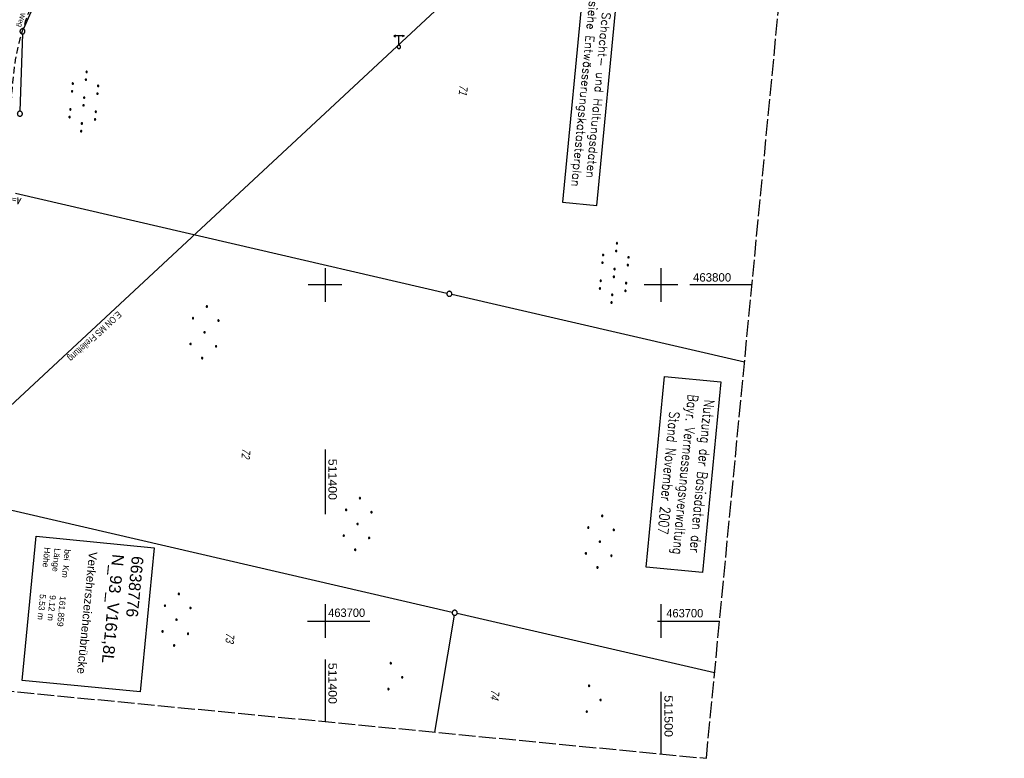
# Model space of a CAD drawing. Extents: x 510932 to 511602, y 463659 to 464636.
# Tile 34 of 81: x 511309 to 511602, y 463659 to 463879. Entities that reach past the tile are written whole.
import ezdxf

# ---------------------------------------------------------------- set-up
doc = ezdxf.new("R2010")
doc.units = 0
doc.header["$LTSCALE"] = 10
doc.header["$MEASUREMENT"] = 0
for name, pattern in [('AUSGEZOGEN', [0]), ('LT00', [0]), ('LT11', [0.3, 0.2, -0.1]), ('LT14', [0.6, 0.5, -0.1])]:
    doc.linetypes.add(name, pattern=pattern)
doc.layers.get('0').update_dxf_attribs({"linetype": 'LT00'})
for name, color, linetype in [('--EK_Schacht-Text', 5, 'LT00'), ('--EL_TEXT_KASTEN', 182, 'Continuous'), ('BW_TEXT_A', 20, 'AUSGEZOGEN'), ('DFK_FLUR_NR', 250, 'LT00'), ('DFK_GZPKT', 250, 'LT00'), ('DFK_KATASTER', 250, 'LT00'), ('DFK_NUTZUNG', 250, 'LT00'), ('DFK_STAND', 22, 'LT00'), ('DFK_TOPO-SYM', 252, 'LT00'), ('FELDWEG_TEXT', 1, 'Continuous'), ('STROM_FREILTG', 80, 'STROMFREILEITUNG'), ('STROM_TEXT', 80, 'Continuous'), ('V104_FELDWEG', 250, 'LT11'), ('V104_RASTER', 250, 'LT00'), ('V105_RASTER', 250, 'LT00')]:
    doc.layers.add(name, color=color, linetype=linetype)
doc.layers.add('-BLATT_104-RAND', color=7, linetype='LT14', plot=False)
doc.styles.add('Beschrift', font='ARIAL.TTF')
doc.styles.add('ROMANS', font='romans.shx', dxfattribs={"width": 0.8})
doc.styles.add('schachtbeschriftung', font='romans.shx', dxfattribs={"width": 0.75, "height": 2})
doc.styles.get("Standard").update_dxf_attribs({"font": 'ARIAL.TTF'})
doc.styles.add('Strom', font='txt-alt.shx')
doc.styles.add('Versorgungsltg', font='ARIAL.TTF', dxfattribs={"width": 0.8, "height": 2})
doc.linetypes.add('STROMFREILEITUNG', pattern='A,12.7,-5.5,["xx",Strom,S=2.5,R=0,X=-2.6,Y=-0.85],-4.35', length=22.55)

# ---------------------------------------------------------------- blocks, each defined once
blk = doc.blocks.new('SYMB7010')
at = {"color": 0, "linetype": 'ByBlock'}
for points in [[(-0.031408, 0.499213), (-0.093728, 0.49134), (-0.15457, 0.475719), (-0.212975, 0.452595), (-0.268021, 0.422333), (-0.31884, 0.385411), (-0.36463, 0.342411), (-0.40467, 0.29401), (-0.438329, 0.240973), (-0.465074, 0.184136), (-0.484486, 0.124395), (-0.496256, 0.062692), (-0.5002, 0)], [(-0.5002, 0), (-0.496256, -0.062692), (-0.484486, -0.124395), (-0.465075, -0.184136), (-0.438329, -0.240973), (-0.404671, -0.29401), (-0.36463, -0.342411), (-0.31884, -0.385411), (-0.268021, -0.422333), (-0.212975, -0.452595), (-0.154571, -0.475719), (-0.093728, -0.49134), (-0.031408, -0.499213), (0.031408, -0.499213)], [(0.5002, 0), (0.496256, 0.062692), (0.484485, 0.124395), (0.465074, 0.184136), (0.438329, 0.240973), (0.40467, 0.29401), (0.36463, 0.342411), (0.31884, 0.385411), (0.268021, 0.422333), (0.212975, 0.452595), (0.15457, 0.475719), (0.093728, 0.49134), (0.031408, 0.499213), (-0.031408, 0.499213)], [(0.031408, -0.499213), (0.093728, -0.491341), (0.15457, -0.475719), (0.212975, -0.452595), (0.268021, -0.422333), (0.31884, -0.385411), (0.36463, -0.342411), (0.404671, -0.294011), (0.438329, -0.240974), (0.465075, -0.184136), (0.484486, -0.124395), (0.496256, -0.062692), (0.500201, 0)]]:
    blk.add_lwpolyline(points, dxfattribs=at)
blk = doc.blocks.new('SYMB7309')
at = {"color": 0, "linetype": 'ByBlock'}
for p, q in [((1.558, 3.279999), (-1.558, 3.28)), ((0, 0.5002), (0, 3.28))]:
    blk.add_line(p, q, dxfattribs=at)
for points in [[(-0.984, 3.526), (-1.558, 3.28), (-0.984, 3.034)], [(0.984, 3.526), (1.558, 3.279999), (0.984, 3.034)], [(-0.031408, 0.499213), (-0.093728, 0.49134), (-0.15457, 0.475719), (-0.212975, 0.452595), (-0.268021, 0.422333), (-0.31884, 0.385411), (-0.36463, 0.342411), (-0.40467, 0.29401), (-0.438329, 0.240973), (-0.465074, 0.184136), (-0.484486, 0.124395), (-0.496256, 0.062692), (-0.5002, 0)], [(-0.5002, 0), (-0.496256, -0.062692), (-0.484486, -0.124395), (-0.465074, -0.184136), (-0.438329, -0.240973), (-0.404671, -0.29401), (-0.36463, -0.342411), (-0.31884, -0.385411), (-0.268021, -0.422333), (-0.212975, -0.452595), (-0.15457, -0.475719), (-0.093728, -0.49134), (-0.031408, -0.499213), (0.031408, -0.499213), (0.093728, -0.49134), (0.15457, -0.475719), (0.212975, -0.452595), (0.268021, -0.422333), (0.31884, -0.385411), (0.36463, -0.342411), (0.404671, -0.29401), (0.438329, -0.240973), (0.465075, -0.184136), (0.484486, -0.124395), (0.496256, -0.062692), (0.500201, 0)], [(0.5002, 0), (0.496256, 0.062692), (0.484485, 0.124395), (0.465074, 0.184136), (0.438329, 0.240973), (0.40467, 0.29401), (0.36463, 0.34241), (0.31884, 0.385411), (0.268021, 0.422333), (0.212975, 0.452595), (0.15457, 0.475719), (0.093728, 0.49134), (0.031408, 0.499213), (-0.031408, 0.499213)]]:
    blk.add_lwpolyline(points, dxfattribs=at)
blk = doc.blocks.new('SYMB7110')
at = {"color": 0, "linetype": 'ByBlock'}
for p, q in [((-0.515, 0.392919), (-0.515, 0.367081)), ((-0.51, 0.362895), (-0.51, 0.397105)), ((-0.505, 0.399164), (-0.505, 0.360836)), ((-0.5, 0.360204), (-0.5, 0.399796)), ((-0.495, 0.399164), (-0.495, 0.360836)), ((-0.49, 0.362895), (-0.49, 0.397105)), ((-0.485, 0.392919), (-0.485, 0.367081)), ((-0.48, 0.379874), (-0.48, 0.380145)), ((-0.285, 0.392919), (-0.285, 0.367081)), ((-0.28, 0.362895), (-0.28, 0.397105)), ((-0.275, 0.399164), (-0.275, 0.360836)), ((-0.27, 0.360204), (-0.27, 0.399796)), ((-0.265, 0.399164), (-0.265, 0.360836)), ((-0.26, 0.362895), (-0.26, 0.397105)), ((-0.255, 0.392919), (-0.255, 0.367081)), ((-0.25, 0.379874), (-0.25, 0.380146)), ((0.255, 0.392919), (0.255, 0.367081)), ((0.26, 0.362895), (0.26, 0.397105)), ((0.265, 0.399164), (0.265, 0.360836)), ((0.27, 0.360204), (0.27, 0.399796)), ((0.275, 0.399164), (0.275, 0.360836)), ((0.28, 0.362895), (0.28, 0.397105)), ((0.285, 0.392919), (0.285, 0.367081)), ((0.29, 0.379874), (0.29, 0.380145)), ((0.485, 0.392919), (0.485, 0.367081)), ((0.49, 0.362895), (0.49, 0.397105)), ((0.495, 0.399164), (0.495, 0.360836)), ((0.5, 0.360204), (0.5, 0.399796)), ((0.505, 0.399164), (0.505, 0.360836)), ((0.51, 0.362895), (0.51, 0.397105)), ((0.515, 0.392919), (0.515, 0.367081)), ((0.52, 0.379874), (0.52, 0.380146)), ((-0.9, 0.012919), (-0.9, -0.012919)), ((-0.895, -0.017106), (-0.895, 0.017105)), ((-0.89, 0.019164), (-0.89, -0.019164)), ((-0.885, -0.019797), (-0.885, 0.019796)), ((-0.88, 0.019164), (-0.88, -0.019164)), ((-0.875, -0.017106), (-0.875, 0.017105)), ((-0.87, 0.012919), (-0.87, -0.012919)), ((-0.865, -0.000126), (-0.865, 0.000145)), ((-0.67, 0.012919), (-0.67, -0.012919)), ((-0.665, -0.017106), (-0.665, 0.017105)), ((-0.66, 0.019164), (-0.66, -0.019164)), ((-0.655, -0.019797), (-0.655, 0.019796)), ((-0.65, 0.019164), (-0.65, -0.019164)), ((-0.645, -0.017106), (-0.645, 0.017105)), ((-0.64, 0.012919), (-0.64, -0.012919)), ((-0.635, -0.000126), (-0.635, 0.000145)), ((-0.13, 0.012919), (-0.13, -0.012919)), ((-0.125, -0.017105), (-0.125, 0.017105)), ((-0.12, 0.019164), (-0.12, -0.019164)), ((-0.115, -0.019796), (-0.115, 0.019796)), ((-0.11, 0.019164), (-0.11, -0.019164)), ((-0.105, -0.017105), (-0.105, 0.017105)), ((-0.1, 0.012919), (-0.1, -0.012919)), ((-0.095, -0.000126), (-0.095, 0.000146)), ((0.1, 0.012919), (0.1, -0.012919)), ((0.105, -0.017105), (0.105, 0.017105)), ((0.11, 0.019164), (0.11, -0.019164)), ((0.115, -0.019796), (0.115, 0.019796)), ((0.12, 0.019164), (0.12, -0.019164)), ((0.125, -0.017105), (0.125, 0.017105)), ((0.13, 0.012919), (0.13, -0.012919)), ((0.135, -0.000126), (0.135, 0.000146)), ((0.64, 0.012919), (0.64, -0.012919)), ((0.645, -0.017105), (0.645, 0.017105)), ((0.65, 0.019164), (0.65, -0.019164)), ((0.655, -0.019796), (0.655, 0.019796)), ((0.66, 0.019164), (0.66, -0.019164)), ((0.665, -0.017105), (0.665, 0.017105)), ((0.67, 0.012919), (0.67, -0.012919)), ((0.675, -0.000126), (0.675, 0.000146)), ((0.87, 0.012919), (0.87, -0.012919)), ((0.875, -0.017105), (0.875, 0.017105)), ((0.88, 0.019164), (0.88, -0.019164)), ((0.885, -0.019796), (0.885, 0.019796)), ((0.89, 0.019164), (0.89, -0.019164)), ((0.895, -0.017105), (0.895, 0.017105)), ((0.9, 0.012919), (0.9, -0.012919)), ((0.905, -0.000126), (0.905, 0.000146)), ((-0.515, -0.367081), (-0.515, -0.392919)), ((-0.51, -0.397105), (-0.51, -0.362895)), ((-0.505, -0.360836), (-0.505, -0.399164)), ((-0.5, -0.399796), (-0.5, -0.360204)), ((-0.495, -0.360836), (-0.495, -0.399164)), ((-0.49, -0.397106), (-0.49, -0.362895)), ((-0.485, -0.367081), (-0.485, -0.392919)), ((-0.48, -0.380126), (-0.48, -0.379855)), ((-0.285, -0.367081), (-0.285, -0.392919)), ((-0.28, -0.397105), (-0.28, -0.362895)), ((-0.275, -0.360836), (-0.275, -0.399164)), ((-0.27, -0.399796), (-0.27, -0.360204)), ((-0.265, -0.360836), (-0.265, -0.399164)), ((-0.26, -0.397105), (-0.26, -0.362895)), ((-0.255, -0.367081), (-0.255, -0.392919)), ((-0.25, -0.380126), (-0.25, -0.379855)), ((0.255, -0.367081), (0.255, -0.392919)), ((0.26, -0.397105), (0.26, -0.362895)), ((0.265, -0.360836), (0.265, -0.399164)), ((0.27, -0.399796), (0.27, -0.360204)), ((0.275, -0.360836), (0.275, -0.399164)), ((0.28, -0.397105), (0.28, -0.362895)), ((0.285, -0.367081), (0.285, -0.392919)), ((0.29, -0.380126), (0.29, -0.379855)), ((0.485, -0.367081), (0.485, -0.392919)), ((0.49, -0.397105), (0.49, -0.362895)), ((0.495, -0.360836), (0.495, -0.399164)), ((0.5, -0.399796), (0.5, -0.360204)), ((0.505, -0.360836), (0.505, -0.399164)), ((0.51, -0.397105), (0.51, -0.362895)), ((0.515, -0.367081), (0.515, -0.392919)), ((0.52, -0.380126), (0.52, -0.379855))]:
    blk.add_line(p, q, dxfattribs=at)
for points in [[(-0.48, 0.38), (-0.481981, 0.388678), (-0.48753, 0.395637), (-0.49555, 0.399499), (-0.50445, 0.399499), (-0.51247, 0.395637), (-0.518019, 0.388678), (-0.52, 0.38), (-0.518019, 0.371322), (-0.51247, 0.364363), (-0.50445, 0.360501), (-0.49555, 0.360501), (-0.48753, 0.364363), (-0.481981, 0.371322), (-0.48, 0.38)], [(-0.25, 0.38), (-0.251981, 0.388678), (-0.25753, 0.395637), (-0.26555, 0.399499), (-0.27445, 0.399499), (-0.28247, 0.395637), (-0.288019, 0.388678), (-0.29, 0.38), (-0.288019, 0.371322), (-0.28247, 0.364363), (-0.27445, 0.360501), (-0.26555, 0.360501), (-0.25753, 0.364363), (-0.251981, 0.371322), (-0.25, 0.38)], [(0.29, 0.38), (0.288019, 0.388678), (0.28247, 0.395637), (0.27445, 0.399499), (0.26555, 0.399499), (0.25753, 0.395637), (0.251981, 0.388678), (0.25, 0.38), (0.251981, 0.371322), (0.25753, 0.364363), (0.26555, 0.360501), (0.27445, 0.360501), (0.28247, 0.364363), (0.288019, 0.371322), (0.29, 0.38)], [(0.52, 0.38), (0.518019, 0.388678), (0.51247, 0.395637), (0.50445, 0.399499), (0.495549, 0.399499), (0.48753, 0.395637), (0.481981, 0.388678), (0.48, 0.38), (0.481981, 0.371322), (0.48753, 0.364363), (0.495549, 0.360501), (0.50445, 0.360501), (0.51247, 0.364363), (0.518019, 0.371322), (0.52, 0.38)], [(-0.865, 0), (-0.866981, 0.008678), (-0.87253, 0.015637), (-0.88055, 0.019498), (-0.88945, 0.019498), (-0.89747, 0.015637), (-0.903019, 0.008678), (-0.905, 0)], [(-0.905, 0), (-0.903019, -0.008678), (-0.89747, -0.015637), (-0.88945, -0.019499), (-0.88055, -0.019499), (-0.87253, -0.015637), (-0.866981, -0.008678), (-0.865, 0)], [(-0.635, 0), (-0.636981, 0.008678), (-0.64253, 0.015637), (-0.65055, 0.019498), (-0.65945, 0.019498), (-0.66747, 0.015637), (-0.673019, 0.008678), (-0.675, 0)], [(-0.675, 0), (-0.673019, -0.008678), (-0.66747, -0.015637), (-0.65945, -0.019499), (-0.65055, -0.019499), (-0.64253, -0.015637), (-0.636981, -0.008678), (-0.635, 0)], [(-0.095, 0), (-0.096981, 0.008678), (-0.10253, 0.015637), (-0.11055, 0.019499), (-0.11945, 0.019499), (-0.12747, 0.015637), (-0.133019, 0.008678), (-0.135, 0)], [(-0.135, 0), (-0.133019, -0.008678), (-0.12747, -0.015637), (-0.11945, -0.019499), (-0.11055, -0.019499), (-0.10253, -0.015637), (-0.096981, -0.008678), (-0.095, 0)], [(0.135, 0), (0.133019, 0.008678), (0.12747, 0.015637), (0.11945, 0.019499), (0.11055, 0.019499), (0.10253, 0.015637), (0.096981, 0.008678), (0.095, 0)], [(0.095, 0), (0.096981, -0.008678), (0.10253, -0.015637), (0.11055, -0.019499), (0.11945, -0.019499), (0.12747, -0.015637), (0.133019, -0.008678), (0.135, 0)], [(0.675, 0), (0.673019, 0.008678), (0.66747, 0.015637), (0.65945, 0.019499), (0.65055, 0.019499), (0.64253, 0.015637), (0.636981, 0.008678), (0.635, 0)], [(0.635, 0), (0.636981, -0.008678), (0.64253, -0.015637), (0.65055, -0.019499), (0.65945, -0.019499), (0.66747, -0.015637), (0.673019, -0.008678), (0.675, 0)], [(0.905, 0), (0.903019, 0.008678), (0.89747, 0.015637), (0.88945, 0.019499), (0.88055, 0.019499), (0.87253, 0.015637), (0.866981, 0.008678), (0.865, 0)], [(0.865, 0), (0.866981, -0.008678), (0.87253, -0.015637), (0.88055, -0.019499), (0.88945, -0.019499), (0.89747, -0.015637), (0.903019, -0.008678), (0.905, 0)], [(-0.48, -0.38), (-0.481981, -0.371322), (-0.48753, -0.364363), (-0.49555, -0.360501), (-0.50445, -0.360501), (-0.51247, -0.364363), (-0.518019, -0.371322), (-0.52, -0.38), (-0.518019, -0.388678), (-0.51247, -0.395637), (-0.50445, -0.399499), (-0.49555, -0.399499), (-0.48753, -0.395637), (-0.481981, -0.388678), (-0.48, -0.38)], [(-0.25, -0.38), (-0.251981, -0.371322), (-0.25753, -0.364363), (-0.26555, -0.360501), (-0.27445, -0.360501), (-0.28247, -0.364363), (-0.288019, -0.371322), (-0.29, -0.38), (-0.288019, -0.388678), (-0.28247, -0.395637), (-0.27445, -0.399499), (-0.26555, -0.399499), (-0.25753, -0.395637), (-0.251981, -0.388678), (-0.25, -0.38)], [(0.29, -0.38), (0.288019, -0.371322), (0.28247, -0.364363), (0.27445, -0.360501), (0.26555, -0.360501), (0.25753, -0.364363), (0.251981, -0.371322), (0.25, -0.38), (0.251981, -0.388678), (0.25753, -0.395637), (0.26555, -0.399499), (0.27445, -0.399499), (0.28247, -0.395637), (0.288019, -0.388678), (0.29, -0.38)], [(0.52, -0.38), (0.518019, -0.371322), (0.51247, -0.364363), (0.50445, -0.360501), (0.495549, -0.360501), (0.48753, -0.364363), (0.481981, -0.371322), (0.48, -0.38), (0.481981, -0.388678), (0.48753, -0.395637), (0.495549, -0.399499), (0.50445, -0.399499), (0.51247, -0.395637), (0.518019, -0.388678), (0.52, -0.38)]]:
    blk.add_lwpolyline(points, dxfattribs=at)
blk = doc.blocks.new('Ackerland7')
at = {"layer": 'DFK_NUTZUNG', "color": 0, "linetype": 'ByBlock'}
for p, q in [((-4, 3.93), (-4, 3.67)), ((-3.95, 3.63), (-3.95, 3.97)), ((-3.9, 3.99), (-3.9, 3.61)), ((-3.85, 3.6), (-3.85, 4)), ((-3.8, 3.99), (-3.8, 3.61)), ((-3.75, 3.63), (-3.75, 3.97)), ((-3.7, 3.93), (-3.7, 3.67)), ((-3.65, 3.8), (-3.65, 3.8)), ((3.7, 3.93), (3.7, 3.67)), ((3.75, 3.63), (3.75, 3.97)), ((3.8, 3.99), (3.8, 3.61)), ((3.85, 3.6), (3.85, 4)), ((3.9, 3.99), (3.9, 3.61)), ((3.95, 3.63), (3.95, 3.97)), ((4, 3.93), (4, 3.67)), ((4.05, 3.8), (4.05, 3.8)), ((-7.85, 0.13), (-7.85, -0.13)), ((-7.8, -0.17), (-7.8, 0.17)), ((-7.75, 0.19), (-7.75, -0.19)), ((-7.7, -0.2), (-7.7, 0.2)), ((-7.65, 0.19), (-7.65, -0.19)), ((-7.6, -0.17), (-7.6, 0.17)), ((-7.55, 0.13), (-7.55, -0.13)), ((-7.5, 0), (-7.5, 0)), ((-0.15, 0.13), (-0.15, -0.13)), ((-0.1, -0.17), (-0.1, 0.17)), ((-0.05, 0.19), (-0.05, -0.19)), ((0, -0.2), (0, 0.2)), ((0.05, 0.19), (0.05, -0.19)), ((0.1, -0.17), (0.1, 0.17)), ((0.15, 0.13), (0.15, -0.13)), ((0.2, 0), (0.2, 0)), ((7.55, 0.13), (7.55, -0.13)), ((7.6, -0.17), (7.6, 0.17)), ((7.65, 0.19), (7.65, -0.19)), ((7.7, -0.2), (7.7, 0.2)), ((7.75, 0.19), (7.75, -0.19)), ((7.8, -0.17), (7.8, 0.17)), ((7.85, 0.13), (7.85, -0.13)), ((7.9, 0), (7.9, 0)), ((-4, -3.67), (-4, -3.93)), ((-3.95, -3.97), (-3.95, -3.63)), ((-3.9, -3.61), (-3.9, -3.99)), ((-3.85, -4), (-3.85, -3.6)), ((-3.8, -3.61), (-3.8, -3.99)), ((-3.75, -3.97), (-3.75, -3.63)), ((-3.7, -3.67), (-3.7, -3.93)), ((-3.65, -3.8), (-3.65, -3.8)), ((3.7, -3.67), (3.7, -3.93)), ((3.75, -3.97), (3.75, -3.63)), ((3.8, -3.61), (3.8, -3.99)), ((3.85, -4), (3.85, -3.6)), ((3.9, -3.61), (3.9, -3.99)), ((3.95, -3.97), (3.95, -3.63)), ((4, -3.67), (4, -3.93)), ((4.05, -3.8), (4.05, -3.8))]:
    blk.add_line(p, q, dxfattribs=at)
for points in [[(-3.65, 3.8), (-3.67, 3.89), (-3.73, 3.96), (-3.81, 3.99), (-3.89, 3.99), (-3.97, 3.96), (-4.03, 3.89), (-4.05, 3.8), (-4.03, 3.71), (-3.97, 3.64), (-3.89, 3.6), (-3.81, 3.6), (-3.73, 3.64), (-3.67, 3.71), (-3.65, 3.8)], [(4.05, 3.8), (4.03, 3.89), (3.97, 3.96), (3.89, 3.99), (3.81, 3.99), (3.73, 3.96), (3.67, 3.89), (3.65, 3.8), (3.67, 3.71), (3.73, 3.64), (3.81, 3.61), (3.89, 3.61), (3.97, 3.64), (4.03, 3.71), (4.05, 3.8)], [(-7.5, 0), (-7.52, 0.09), (-7.58, 0.16), (-7.66, 0.19), (-7.74, 0.19), (-7.82, 0.16), (-7.88, 0.09), (-7.9, 0)], [(0.2, 0), (0.18, 0.09), (0.12, 0.16), (0.04, 0.19), (-0.04, 0.19), (-0.12, 0.16), (-0.18, 0.09), (-0.2, 0)], [(-0.2, 0), (-0.18, -0.09), (-0.12, -0.16), (-0.04, -0.19), (0.04, -0.19), (0.12, -0.16), (0.18, -0.09), (0.2, 0)], [(7.9, 0), (7.88, 0.09), (7.82, 0.16), (7.74, 0.19), (7.66, 0.19), (7.58, 0.16), (7.52, 0.09), (7.5, 0)], [(7.5, 0), (7.52, -0.09), (7.58, -0.16), (7.66, -0.19), (7.74, -0.19), (7.82, -0.16), (7.88, -0.09), (7.9, 0)], [(-7.9, 0), (-7.88, -0.09), (-7.82, -0.16), (-7.74, -0.19), (-7.66, -0.19), (-7.58, -0.16), (-7.52, -0.09), (-7.5, 0)], [(-3.65, -3.8), (-3.67, -3.71), (-3.73, -3.64), (-3.81, -3.61), (-3.89, -3.61), (-3.97, -3.64), (-4.03, -3.71), (-4.05, -3.8), (-4.03, -3.89), (-3.97, -3.96), (-3.89, -3.99), (-3.81, -3.99), (-3.73, -3.96), (-3.67, -3.89), (-3.65, -3.8)], [(4.05, -3.8), (4.03, -3.71), (3.97, -3.64), (3.89, -3.61), (3.81, -3.61), (3.73, -3.64), (3.67, -3.71), (3.65, -3.8), (3.67, -3.89), (3.73, -3.96), (3.81, -3.99), (3.89, -3.99), (3.97, -3.96), (4.03, -3.89), (4.05, -3.8)]]:
    blk.add_lwpolyline(points, dxfattribs=at)
blk = doc.blocks.new('Ackerland3')
at = {"layer": 'DFK_NUTZUNG', "color": 0, "linetype": 'ByBlock'}
for p, q in [((-0.15, 2.66), (-0.15, 2.4)), ((-0.1, 2.36), (-0.1, 2.7)), ((-0.05, 2.72), (-0.05, 2.34)), ((0, 2.33), (0, 2.73)), ((0.05, 2.72), (0.05, 2.34)), ((0.1, 2.36), (0.1, 2.7)), ((0.15, 2.66), (0.15, 2.4)), ((0.2, 2.53), (0.2, 2.53)), ((-4, -1.14), (-4, -1.4)), ((-3.95, -1.44), (-3.95, -1.1)), ((-3.9, -1.07), (-3.9, -1.46)), ((-3.85, -1.46), (-3.85, -1.07)), ((-3.8, -1.07), (-3.8, -1.46)), ((-3.75, -1.44), (-3.75, -1.1)), ((-3.7, -1.14), (-3.7, -1.4)), ((-3.65, -1.27), (-3.65, -1.26)), ((3.7, -1.14), (3.7, -1.4)), ((3.75, -1.44), (3.75, -1.1)), ((3.8, -1.07), (3.8, -1.46)), ((3.85, -1.46), (3.85, -1.07)), ((3.9, -1.07), (3.9, -1.46)), ((3.95, -1.44), (3.95, -1.1)), ((4, -1.14), (4, -1.4)), ((4.05, -1.27), (4.05, -1.26))]:
    blk.add_line(p, q, dxfattribs=at)
for points in [[(0.2, 2.53), (0.18, 2.62), (0.12, 2.69), (0.04, 2.73), (-0.04, 2.73), (-0.12, 2.69), (-0.18, 2.62), (-0.2, 2.53), (-0.18, 2.45), (-0.12, 2.38), (-0.04, 2.34), (0.04, 2.34), (0.12, 2.38), (0.18, 2.45), (0.2, 2.53)], [(-3.65, -1.27), (-3.67, -1.18), (-3.73, -1.11), (-3.81, -1.07), (-3.89, -1.07), (-3.97, -1.11), (-4.03, -1.18), (-4.05, -1.27)], [(-4.05, -1.27), (-4.03, -1.35), (-3.97, -1.42), (-3.89, -1.46), (-3.81, -1.46), (-3.73, -1.42), (-3.67, -1.35), (-3.65, -1.27)], [(4.05, -1.27), (4.03, -1.18), (3.97, -1.11), (3.89, -1.07), (3.81, -1.07), (3.73, -1.11), (3.67, -1.18), (3.65, -1.27)], [(3.65, -1.27), (3.67, -1.35), (3.73, -1.42), (3.81, -1.46), (3.89, -1.46), (3.97, -1.42), (4.03, -1.35), (4.05, -1.27)]]:
    blk.add_lwpolyline(points, dxfattribs=at)

msp = doc.modelspace()

# ---------------------------------------------------------------- linework, layer by layer
at = {"layer": '--EL_TEXT_KASTEN'}
msp.add_lwpolyline([(511476.95, 463889.77), (511470.67, 463824.59), (511480.85, 463823.61), (511487.12, 463888.79)], close=True, dxfattribs=at)
at = {"layer": '-BLATT_104-RAND'}
msp.add_lwpolyline([(511020.85, 464635.89), (510932.18, 463715.15), (511513.49, 463659.17), (511602.16, 464579.91), (511020.85, 464635.89)], dxfattribs=at)
at = {"layer": 'BW_TEXT_A'}
msp.add_lwpolyline([(511349.18, 463721.77), (511344.97, 463678.91), (511309.88, 463682.36), (511314.01, 463725.23)], close=True, dxfattribs=at)
at = {"layer": 'DFK_KATASTER'}
for p, q in [((511310.24, 463876.13), (511329.55, 463919.71)), ((511309.92, 463874.69), (511309.18, 463851.69)), ((511307.91, 463827.29), (511436.28, 463797.53)), ((511524.84, 463777.01), (511437.74, 463797.19)), ((511298.43, 463734.95), (511437.85, 463702.64)), ((511438.46, 463701.73), (511432.61, 463666.96)), ((511515.93, 463684.55), (511439.31, 463702.3))]:
    msp.add_line(p, q, dxfattribs=at)
at = {"layer": 'DFK_STAND'}
msp.add_lwpolyline([(511517.79, 463771.19), (511512.33, 463714.46), (511495.59, 463716.07), (511501.06, 463772.8)], close=True, dxfattribs=at)
at = {"layer": 'STROM_FREILTG', "ltscale": 0.05, "flags": 128}
msp.add_lwpolyline([(510943, 463827.53), (511019.69, 463813.62), (511154.72, 463787.12), (511300.55, 463758.71), (511496.69, 463941.1)], dxfattribs=at)
at = {"layer": 'V104_FELDWEG', "flags": 128}
msp.add_lwpolyline([(511312.15, 463882.22), (511311.69, 463880.94), (511311.24, 463879.66), (511310.79, 463878.37), (511310.36, 463877.09), (511309.94, 463875.8), (511309.54, 463874.5), (511309.17, 463873.2), (511308.83, 463871.9), (511308.44, 463870.26), (511308.1, 463868.61), (511307.81, 463866.95), (511307.55, 463865.28), (511307.33, 463863.61), (511307.14, 463861.93), (511306.98, 463860.24), (511306.84, 463858.55), (511306.71, 463856.86), (511306.6, 463855.17), (511306.5, 463853.47), (511306.4, 463851.77), (511306.3, 463850.08), (511306.1, 463846.67), (511305.89, 463843.28), (511305.67, 463839.88), (511305.44, 463836.5), (511305.2, 463833.11), (511304.96, 463829.73), (511304.71, 463826.34), (511304.38, 463821.71), (511304.04, 463817.08), (511303.7, 463812.44), (511303.35, 463807.81), (511302.99, 463803.18), (511302.68, 463799.26), (511302.36, 463795.34), (511302.04, 463791.42), (511301.71, 463787.51), (511301.39, 463783.59), (511301.06, 463779.68)], dxfattribs=at)
at = {"layer": 'V104_RASTER'}
for p, q in [((511400, 463805), (511400, 463795)), ((511500, 463795), (511500, 463805)), ((511405, 463800), (511395, 463800)), ((511505, 463800), (511495, 463800)), ((511527.05, 463800), (511508.55, 463800)), ((511400, 463705), (511400, 463695)), ((511500, 463695), (511500, 463705)), ((511395, 463700), (511405, 463700)), ((511498.92, 463700), (511517.42, 463700)), ((511400, 463688.6), (511400, 463670.1)), ((511500, 463660.47), (511500, 463678.97))]:
    msp.add_line(p, q, dxfattribs=at)
at = {"layer": 'V105_RASTER'}
for p, q in [((511400, 463751.05), (511400, 463731.79)), ((511400, 463705), (511400, 463695)), ((511400, 463705), (511400, 463695)), ((511394.78, 463700), (511413.28, 463700))]:
    msp.add_line(p, q, dxfattribs=at)

# ---------------------------------------------------------------- block references
at = {"layer": 'DFK_GZPKT', "xscale": 1.500000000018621, "yscale": 1.5, "zscale": 1.5, "rotation": 264.7377099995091}
for p in [(511309.94, 463875.44), (511309.16, 463850.94), (511437.01, 463797.36), (511438.58, 463702.47)]:
    msp.add_blockref('SYMB7010', p, dxfattribs=at)
at = {"layer": 'DFK_NUTZUNG', "xscale": 10.00000000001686, "yscale": 10, "zscale": 10, "rotation": 264.7377100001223}
for p in [(511328.22, 463854.57), (511486.07, 463803.58)]:
    msp.add_blockref('SYMB7110', p, dxfattribs=at)
at = {"layer": 'DFK_NUTZUNG'}
for name, p, rotation in [('Ackerland7', (511364.12, 463785.91), 264.7376999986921), ('Ackerland7', (511409.68, 463728.89), 264.7376999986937), ('Ackerland7', (511481.78, 463723.62), 264.7376999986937), ('Ackerland7', (511355.78, 463700.41), 264.7376999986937), ('Ackerland3', (511420.46, 463683.5), 264.7376999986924), ('Ackerland3', (511479.48, 463676.77), 264.7376999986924)]:
    msp.add_blockref(name, p, dxfattribs=dict(at, rotation=rotation))
at = {"layer": 'DFK_TOPO-SYM', "rotation": 0.001159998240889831}
msp.add_blockref('SYMB7309', (511421.98, 463870.81), dxfattribs=at)

# ---------------------------------------------------------------- texts
at = {"layer": '--EK_Schacht-Text', "style": 'schachtbeschriftung', "width": 0.75}
msp.add_text('A=380.01(n.137)', height=2, rotation=-193.7483, dxfattribs=at).set_placement((511309.59, 463825.79))
at = {"layer": '--EL_TEXT_KASTEN', "insert": (511478.9, 463856.69), "char_height": 2.5, "attachment_point": 5, "rotation": 264.4992, "style": 'ROMANS'}
msp.add_mtext('{\\W1;Schacht- und Haltungsdaten\\Psiehe Entwässerungskatasterplan}', dxfattribs=at)
at = {"layer": 'BW_TEXT_A', "insert": (511346.02, 463719.12), "char_height": 2, "width": 36.5791, "attachment_point": 1, "rotation": 264.3893, "style": 'Beschrift'}
msp.add_mtext('\\pt10,14;{\\Funir_o|c0;\\H1.75x;6638776}\\P\\ptz;{\\H1.75x;N_93_V161,8L\\W0.8;\\P\\H0.3714x;\\W1;\\P\\H1.924x;Verkehrszeichenbrücke\\P\\H0.1999x;\\P\\H3.602x;\\P\\pt14;bei  Km^I161.859\\PLänge^I9.12 m\\PHöhe^I5.53 m}', dxfattribs=at)
at = {"layer": 'DFK_FLUR_NR', "oblique": 13.754, "width": 0.75}
for s, p in [('71', (511440.05, 463859.6)), ('72', (511375.39, 463751.5)), ('73', (511370.61, 463696.61)), ('74', (511449.49, 463679.71))]:
    msp.add_text(s, height=2.5, rotation=264.4992, dxfattribs=at).set_placement(p)
at = {"layer": 'DFK_STAND', "insert": (511513.73, 463742.96), "char_height": 3, "width": 55.058, "attachment_point": 2, "rotation": 264.4992, "style": 'Versorgungsltg'}
msp.add_mtext('{\\Fromans|c0;Nutzung der Basisdaten der Bayr. Vermessungsverwaltung\\PStand November 2007}', dxfattribs=at)
at = {"layer": 'FELDWEG_TEXT', "insert": (511308.95, 463881.18), "char_height": 1.5, "attachment_point": 7, "rotation": 256.6625, "style": 'Beschrift'}
msp.add_mtext('Weg', dxfattribs=at)
at = {"layer": 'STROM_TEXT', "insert": (511331.24, 463784.87), "char_height": 2, "attachment_point": 5, "rotation": 222.7065, "line_spacing_factor": 1.1, "style": 'Versorgungsltg'}
msp.add_mtext('E.ON MS Freileitung', dxfattribs=at)
at = {"layer": 'V104_RASTER'}
for s, rotation, width, p in [(' 463800', 0.0014, 0.976, (511508.55, 463801)), (' 463700', 0.0014, 0.944, (511500.65, 463701.1)), (' 511400', -89.9986, 1.05, (511401, 463688.6)), (' 511500', -89.9986, 1.067, (511501, 463678.97))]:
    msp.add_text(s, height=2.5, rotation=rotation, dxfattribs=dict(at, width=width)).set_placement(p)
at = {"layer": 'V105_RASTER'}
for s, rotation, width, p in [(' 511400', -90.0006, 1.05, (511401, 463749.29)), (' 463700', -0.0007, 0.944, (511400.01, 463701.23))]:
    msp.add_text(s, height=2.5, rotation=rotation, dxfattribs=dict(at, width=width)).set_placement(p)

doc.saveas('drawing.dxf')
